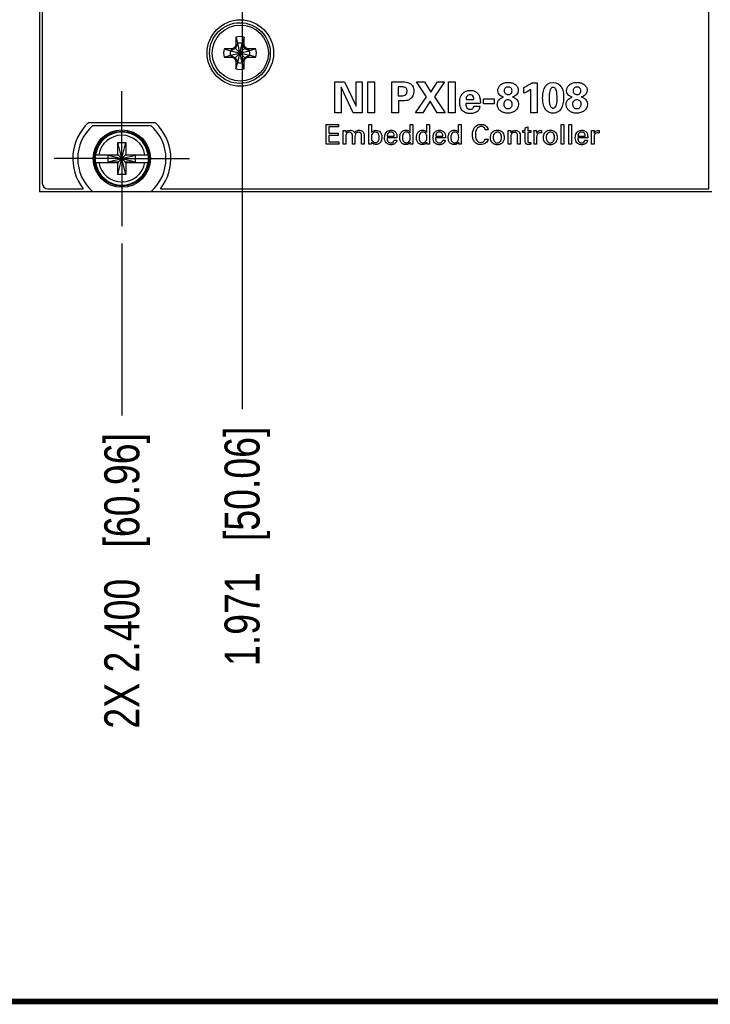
# Model space of a CAD drawing. Header units: inches. Extents: x 0.2 to 16.8, y 0.2 to 10.8.
# Tile 2 of 19: x 5.8 to 8.3, y 0.2 to 3.8. Entities that reach past the tile are written whole.
import ezdxf

# ---------------------------------------------------------------- set-up
doc = ezdxf.new("R2010")
doc.units = ezdxf.units.IN
doc.header["$LTSCALE"] = 0.935
doc.header["$MEASUREMENT"] = 0
doc.linetypes.add('CENTER', pattern=[0.6, 0.375, -0.075, 0.075, -0.075])
doc.layers.get('0').update_dxf_attribs({"linetype": 'CONTINUOUS'})
for name, color, linetype in [('DATUMCURVES', 7, 'CONTINUOUS'), ('DEFAULT_1', 7, 'CENTER'), ('DIMENSIONS', 7, 'CONTINUOUS'), ('THREAD', 7, 'CONTINUOUS')]:
    doc.layers.add(name, color=color, linetype=linetype)
doc.styles.get("Standard").update_dxf_attribs({"font": 'txt', "width": 0.8})
doc.dimstyles.new('DIMSTYLE_1', dxfattribs={"dimtxt": 0.125, "dimasz": 0.18, "dimexe": 0.18, "dimexo": 0.0625, "dimgap": 0.09, "dimtad": 0, "dimtih": 1, "dimtoh": 1, "dimdec": 3, "dimzin": 4, "dimdsep": 46, "dimtxsty": 'STANDARD', "dimblk": '_FILLED', "dimblk1": '_FILLED', "dimblk2": '_FILLED', "dimcen": 0.09, "dimadec": 0, "dimazin": 0, "dimtp": 0.01, "dimtm": 0.01, "dimtfac": 1, "dimtdec": 3, "dimtofl": 0, "dimtmove": 0, "dimatfit": 3, "dimldrblk": '_FILLED', "dimfxl": 1, "dimtolj": 1, "dimtzin": 4, "dimarcsym": 0})

# ---------------------------------------------------------------- blocks, each defined once
blk = doc.blocks.new('*D2')
at = {"layer": 'DIMENSIONS', "color": 2, "linetype": 'CONTINUOUS'}
blk.add_line((6.1817, 2.9648), (6.1817, 2.351), dxfattribs=at)
at = {"layer": 'DIMENSIONS', "color": 2, "linetype": 'CONTINUOUS', "insert": (6.1192, 2.2885), "char_height": 0.125, "width": 1.625, "attachment_point": 3, "rotation": 90, "line_spacing_factor": 0.9}
blk.add_mtext('2X 2.400{\\Ftxt.shx;\\W1.000000;\\H0.125000; }[60.96]', dxfattribs=at)
blk = doc.blocks.new('_FILLED')
at = {"color": 0, "linetype": 'BYBLOCK'}
blk.add_solid([(0, 0), (-1, 0.174), (-1, -0.174)], dxfattribs=at)
blk = doc.blocks.new('*D11')
at = {"layer": 'DIMENSIONS', "color": 2, "linetype": 'CONTINUOUS'}
blk.add_line((8.0239, 6.1723), (9.9426, 6.1723), dxfattribs=at)
at = {"layer": 'DIMENSIONS', "color": 2, "linetype": 'CONTINUOUS', "insert": (10.0051, 6.2348), "char_height": 0.125, "width": 1.325, "attachment_point": 1, "line_spacing_factor": 0.9}
blk.add_mtext('2.898{\\Ftxt.shx;\\W1.000000;\\H0.125000; }[73.61]', dxfattribs=at)
blk = doc.blocks.new('*D17')
at = {"layer": 'DIMENSIONS', "color": 2, "linetype": 'CONTINUOUS'}
blk.add_line((6.6108, 4.4775), (6.6108, 2.3739), dxfattribs=at)
at = {"layer": 'DIMENSIONS', "color": 2, "linetype": 'CONTINUOUS', "insert": (6.5483, 2.3114), "char_height": 0.125, "width": 1.325, "attachment_point": 3, "rotation": 90, "line_spacing_factor": 0.9}
blk.add_mtext('1.971{\\Ftxt.shx;\\W1.000000;\\H0.125000; }[50.06]', dxfattribs=at)
blk = doc.blocks.new('*D19')
at = {"layer": 'DIMENSIONS', "color": 2, "linetype": 'CONTINUOUS'}
blk.add_line((6.0422, 6.6447), (5.1942, 6.6447), dxfattribs=at)
at = {"layer": 'DIMENSIONS', "color": 2, "linetype": 'CONTINUOUS', "insert": (5.1317, 6.7072), "char_height": 0.125, "width": 1.325, "attachment_point": 3, "line_spacing_factor": 0.9}
blk.add_mtext('3.370{\\Ftxt.shx;\\W1.000000;\\H0.125000; }[85.61]', dxfattribs=at)

msp = doc.modelspace()

# ---------------------------------------------------------------- linework, layer by layer
at = {"color": 7, "linetype": 'CONTINUOUS'}
for p, q in [((5.8877, 8.2173), (5.8877, 3.1503)), ((5.8977, 8.1876), (5.8977, 3.1803)), ((8.2767, 3.1603), (8.2767, 4.0913)), ((6.5888, 3.7018), (6.5961, 3.6795)), ((6.5888, 3.7018), (6.5888, 3.6727)), ((6.618, 3.7018), (6.6107, 3.6795)), ((6.618, 3.6727), (6.618, 3.7018)), ((6.5468, 3.6598), (6.5691, 3.6525)), ((6.5759, 3.6598), (6.5468, 3.6598)), ((6.5868, 3.6619), (6.5706, 3.6525)), ((6.5759, 3.6598), (6.5706, 3.6525)), ((6.5841, 3.6645), (6.5759, 3.6598)), ((6.5888, 3.6727), (6.5841, 3.6645)), ((6.5841, 3.6645), (6.6227, 3.6259)), ((6.5841, 3.6259), (6.6227, 3.6645)), ((6.5961, 3.6781), (6.5868, 3.6619)), ((6.5888, 3.6727), (6.5961, 3.6781)), ((6.6107, 3.6109), (6.5961, 3.6795)), ((6.5961, 3.6795), (6.5961, 3.6781)), ((6.5961, 3.6109), (6.6107, 3.6795)), ((6.6107, 3.6124), (6.5961, 3.6781)), ((6.5961, 3.6124), (6.6107, 3.6781)), ((6.6107, 3.6781), (6.6107, 3.6795)), ((6.618, 3.6727), (6.6107, 3.6781)), ((6.6201, 3.6619), (6.6107, 3.6781)), ((6.6227, 3.6645), (6.618, 3.6727)), ((6.6363, 3.6525), (6.6201, 3.6619)), ((6.6309, 3.6598), (6.6227, 3.6645)), ((6.66, 3.6598), (6.6309, 3.6598)), ((6.6309, 3.6598), (6.6363, 3.6525)), ((6.66, 3.6598), (6.6377, 3.6525)), ((6.5468, 3.6306), (6.5691, 3.6379)), ((6.5468, 3.6306), (6.5759, 3.6306)), ((6.5691, 3.6525), (6.6377, 3.6379)), ((6.5706, 3.6525), (6.5691, 3.6525)), ((6.5691, 3.6379), (6.6377, 3.6525)), ((6.5691, 3.6379), (6.5706, 3.6379)), ((6.5706, 3.6525), (6.6363, 3.6379)), ((6.5706, 3.6379), (6.6363, 3.6525)), ((6.5706, 3.6379), (6.5868, 3.6286)), ((6.5759, 3.6306), (6.5706, 3.6379)), ((6.5759, 3.6306), (6.5841, 3.6259)), ((6.5841, 3.6259), (6.5888, 3.6177)), ((6.5868, 3.6286), (6.5961, 3.6124)), ((6.6107, 3.6124), (6.6201, 3.6286)), ((6.618, 3.6177), (6.6227, 3.6259)), ((6.6201, 3.6286), (6.6363, 3.6379)), ((6.6227, 3.6259), (6.6309, 3.6306)), ((6.6309, 3.6306), (6.6363, 3.6379)), ((6.6309, 3.6306), (6.66, 3.6306)), ((6.6377, 3.6525), (6.6363, 3.6525)), ((6.6363, 3.6379), (6.6377, 3.6379)), ((6.66, 3.6306), (6.6377, 3.6379)), ((6.5888, 3.6177), (6.5961, 3.6124)), ((6.5888, 3.6177), (6.5888, 3.5886)), ((6.5888, 3.5886), (6.5961, 3.6109)), ((6.5961, 3.6124), (6.5961, 3.6109)), ((6.618, 3.6177), (6.6107, 3.6124)), ((6.6107, 3.6109), (6.6107, 3.6124)), ((6.618, 3.5886), (6.6107, 3.6109)), ((6.618, 3.5886), (6.618, 3.6177)), ((6.0632, 3.3971), (6.3002, 3.3971)), ((6.0779, 3.3868), (6.2854, 3.3868)), ((6.1679, 3.3254), (6.1954, 3.3254)), ((6.1954, 3.2112), (6.1679, 3.3254)), ((6.1679, 3.2821), (6.1679, 3.3254)), ((6.1679, 3.2112), (6.1954, 3.3254)), ((6.1954, 3.3254), (6.1954, 3.2821)), ((6.087, 3.2821), (6.1699, 3.2821)), ((6.1331, 3.28), (6.2302, 3.2566)), ((6.1699, 3.28), (6.1331, 3.28)), ((6.1331, 3.2566), (6.2302, 3.28)), ((6.1331, 3.2566), (6.1331, 3.28)), ((6.1699, 3.2821), (6.1699, 3.28)), ((6.1699, 3.28), (6.1934, 3.2566)), ((6.1699, 3.2566), (6.1934, 3.28)), ((6.1934, 3.2821), (6.2763, 3.2821)), ((6.1934, 3.2821), (6.1934, 3.28)), ((6.2302, 3.28), (6.1934, 3.28)), ((6.2302, 3.2566), (6.2302, 3.28)), ((6.087, 3.2545), (6.1699, 3.2545)), ((6.1331, 3.2566), (6.1699, 3.2566)), ((6.1679, 3.2112), (6.1679, 3.2545)), ((6.1699, 3.2545), (6.1699, 3.2566)), ((6.1934, 3.2566), (6.2302, 3.2566)), ((6.1934, 3.2545), (6.1934, 3.2566)), ((6.1934, 3.2545), (6.2763, 3.2545)), ((6.1954, 3.2545), (6.1954, 3.2112)), ((6.1954, 3.2112), (6.1679, 3.2112)), ((5.8877, 3.1503), (6.0779, 3.1503)), ((5.9177, 3.1603), (6.044, 3.1603)), ((6.2854, 3.1498), (6.0779, 3.1498)), ((6.2854, 3.1503), (8.2877, 3.1503)), ((6.3194, 3.1603), (8.2767, 3.1603))]:
    msp.add_line(p, q, dxfattribs=at)
at = {"color": 7, "linetype": 'CONTINUOUS', "const_width": 0.02}
msp.add_lwpolyline([(0.25, 0.2586), (16.75, 0.2586)], dxfattribs=at)
at = {"color": 7, "linetype": 'CONTINUOUS'}
for centre, radius in [((6.6047, 3.6453), 0.1185), ((6.6034, 3.6452), 0.1083), ((6.1817, 3.2683), 0.1025), ((6.1817, 3.2683), 0.098)]:
    msp.add_circle(centre, radius, dxfattribs=at)
for centre, radius, start, end in [((6.6034, 3.6452), 0.0585, 75.5723, 104.4277), ((6.6034, 3.6452), 0.0585, 165.5723, 194.4277), ((6.6034, 3.6452), 0.0351, 78.0164, 101.9836), ((6.6034, 3.6452), 0.0585, 345.5723, 14.4277), ((6.6034, 3.6452), 0.0351, 168.0164, 191.9836), ((6.6034, 3.6452), 0.0351, 348.0164, 11.9836), ((6.6034, 3.6452), 0.0585, 255.5723, 284.4277), ((6.6034, 3.6452), 0.0351, 258.0164, 281.9836), ((6.1817, 3.2683), 0.175, 132.6208, 218.1078), ((6.1817, 3.2683), 0.1575, 131.203, 228.797), ((6.1817, 3.2683), 0.1575, 311.203, 48.797), ((6.1817, 3.2683), 0.175, 321.8922, 47.3792), ((6.1817, 3.2683), 0.0947, 8.3637, 171.6363), ((6.1817, 3.2683), 0.0832, 9.5336, 170.4664), ((6.1817, 3.2683), 0.0956, 171.7166, 188.2834), ((6.1817, 3.2683), 0.0956, 351.7166, 8.2834), ((6.1817, 3.2683), 0.0947, 188.3637, 351.6363), ((6.1817, 3.2683), 0.0832, 189.5336, 350.4664), ((5.9177, 3.1803), 0.02, 180, 270)]:
    msp.add_arc(centre, radius, start, end, dxfattribs=at)
at = {"layer": 'DATUMCURVES', "color": 40, "linetype": 'CONTINUOUS'}
for p, q in [((6.9423, 3.5426), (6.9765, 3.5426)), ((6.9423, 3.4321), (6.9423, 3.5426)), ((7.0074, 3.4321), (6.9646, 3.5238)), ((6.9646, 3.5238), (6.9646, 3.4321)), ((6.9765, 3.5426), (7.0179, 3.4556)), ((7.0179, 3.5426), (7.0399, 3.5426)), ((7.0179, 3.4556), (7.0179, 3.5426)), ((7.0399, 3.5426), (7.0399, 3.4321)), ((7.0593, 3.5429), (7.083, 3.5429)), ((7.0593, 3.4321), (7.0593, 3.5429)), ((7.083, 3.5429), (7.083, 3.4321)), ((7.1451, 3.5423), (7.1792, 3.5423)), ((7.1451, 3.4321), (7.1451, 3.5423)), ((7.1804, 3.5244), (7.1685, 3.5244)), ((7.1685, 3.5244), (7.1685, 3.4926)), ((7.2331, 3.5426), (7.2623, 3.5426)), ((7.2693, 3.4892), (7.2331, 3.5426)), ((7.2623, 3.5426), (7.2846, 3.505)), ((7.2846, 3.505), (7.3084, 3.5426)), ((7.3338, 3.5426), (7.2974, 3.4894)), ((7.3084, 3.5426), (7.3338, 3.5426)), ((7.348, 3.5429), (7.3717, 3.5429)), ((7.348, 3.4321), (7.348, 3.5429)), ((7.3717, 3.5429), (7.3717, 3.4321)), ((7.6167, 3.5015), (7.6167, 3.5227)), ((7.645, 3.5387), (7.6647, 3.5387)), ((7.6647, 3.5387), (7.6647, 3.4321)), ((7.1685, 3.4926), (7.1779, 3.4926)), ((7.2305, 3.4321), (7.2693, 3.4892)), ((7.2974, 3.4894), (7.336, 3.4321)), ((7.4731, 3.4811), (7.511, 3.4811)), ((7.4731, 3.4639), (7.4731, 3.4811)), ((7.511, 3.4811), (7.511, 3.4639)), ((7.6416, 3.4321), (7.6416, 3.5151)), ((7.1851, 3.475), (7.1691, 3.475)), ((7.1691, 3.475), (7.1691, 3.4321)), ((7.2823, 3.4736), (7.2559, 3.4321)), ((7.3069, 3.4321), (7.2823, 3.4736)), ((7.4613, 3.4649), (7.4095, 3.4649)), ((7.4102, 3.4791), (7.4382, 3.4791)), ((7.4387, 3.455), (7.4593, 3.455)), ((7.511, 3.4639), (7.4731, 3.4639)), ((6.9646, 3.4321), (6.9423, 3.4321)), ((7.0399, 3.4321), (7.0074, 3.4321)), ((7.083, 3.4321), (7.0593, 3.4321)), ((7.1691, 3.4321), (7.1451, 3.4321)), ((7.2559, 3.4321), (7.2305, 3.4321)), ((7.336, 3.4321), (7.3069, 3.4321)), ((7.3717, 3.4321), (7.348, 3.4321)), ((7.6647, 3.4321), (7.6416, 3.4321)), ((6.9112, 3.3896), (6.9553, 3.3896)), ((6.9112, 3.3193), (6.9112, 3.3896)), ((6.9553, 3.3813), (6.9209, 3.3813)), ((6.9209, 3.3813), (6.9209, 3.3594)), ((6.9553, 3.3896), (6.9553, 3.3813)), ((7.0636, 3.3896), (7.0727, 3.3896)), ((7.0636, 3.3281), (7.0636, 3.3896)), ((7.0727, 3.3896), (7.0727, 3.3611)), ((7.2109, 3.3895), (7.2201, 3.3895)), ((7.2109, 3.3616), (7.2109, 3.3895)), ((7.2201, 3.3895), (7.2201, 3.3271)), ((7.2704, 3.3895), (7.2795, 3.3895)), ((7.2704, 3.3616), (7.2704, 3.3895)), ((7.2795, 3.3895), (7.2795, 3.3271)), ((7.3839, 3.3895), (7.393, 3.3895)), ((7.3839, 3.3616), (7.3839, 3.3895)), ((7.393, 3.3895), (7.393, 3.3271)), ((7.6213, 3.3786), (7.6304, 3.3815)), ((7.6213, 3.3684), (7.6213, 3.3786)), ((7.6304, 3.3815), (7.6304, 3.3684)), ((7.75, 3.3895), (7.7592, 3.3895)), ((7.75, 3.3193), (7.75, 3.3895)), ((7.7592, 3.3895), (7.7592, 3.3193)), ((7.7771, 3.3895), (7.7862, 3.3895)), ((7.7771, 3.3193), (7.7771, 3.3895)), ((7.7862, 3.3895), (7.7862, 3.3193)), ((6.9209, 3.3594), (6.9536, 3.3594)), ((6.9536, 3.3512), (6.9209, 3.3512)), ((6.9209, 3.3512), (6.9209, 3.3279)), ((6.9536, 3.3594), (6.9536, 3.3512)), ((6.9715, 3.3682), (6.9807, 3.3682)), ((6.9717, 3.3617), (6.9715, 3.3682)), ((6.9717, 3.3193), (6.9717, 3.3617)), ((6.9807, 3.3682), (6.9807, 3.3611)), ((6.9809, 3.3471), (6.9809, 3.3193)), ((7.0045, 3.3193), (7.0045, 3.3516)), ((7.0137, 3.3467), (7.0137, 3.3193)), ((7.0372, 3.3193), (7.0372, 3.3507)), ((7.0465, 3.3521), (7.0465, 3.3193)), ((7.1637, 3.3421), (7.1286, 3.3421)), ((7.1289, 3.3485), (7.1543, 3.3485)), ((7.3366, 3.3421), (7.3015, 3.3421)), ((7.3019, 3.3485), (7.3273, 3.3485)), ((7.4892, 3.3706), (7.4788, 3.3706)), ((7.5609, 3.3682), (7.5701, 3.3682)), ((7.561, 3.3625), (7.5609, 3.3682)), ((7.561, 3.3193), (7.561, 3.3625)), ((7.5701, 3.3682), (7.5702, 3.3603)), ((7.5702, 3.3475), (7.5702, 3.3193)), ((7.5942, 3.3193), (7.5942, 3.3504)), ((7.6036, 3.3525), (7.6036, 3.3193)), ((7.6127, 3.3684), (7.6213, 3.3684)), ((7.6127, 3.3617), (7.6127, 3.3684)), ((7.6213, 3.3617), (7.6127, 3.3617)), ((7.6213, 3.3291), (7.6213, 3.3617)), ((7.6304, 3.3684), (7.6413, 3.3684)), ((7.6413, 3.3617), (7.6304, 3.3617)), ((7.6304, 3.3617), (7.6304, 3.3324)), ((7.6413, 3.3684), (7.6413, 3.3617)), ((7.6526, 3.3682), (7.6618, 3.3682)), ((7.6531, 3.3193), (7.6531, 3.3583)), ((7.6618, 3.3682), (7.662, 3.3587)), ((7.6623, 3.3453), (7.6623, 3.3193)), ((7.68, 3.3686), (7.68, 3.3596)), ((7.8446, 3.3421), (7.8094, 3.3421)), ((7.8098, 3.3485), (7.8352, 3.3485)), ((7.858, 3.3682), (7.8672, 3.3682)), ((7.8585, 3.3193), (7.8585, 3.3583)), ((7.8672, 3.3682), (7.8674, 3.3587)), ((7.8677, 3.3453), (7.8677, 3.3193)), ((7.8854, 3.3686), (7.8854, 3.3596)), ((6.956, 3.3193), (6.9112, 3.3193)), ((6.9209, 3.3279), (6.956, 3.3279)), ((6.956, 3.3279), (6.956, 3.3193)), ((6.9809, 3.3193), (6.9717, 3.3193)), ((7.0137, 3.3193), (7.0045, 3.3193)), ((7.0465, 3.3193), (7.0372, 3.3193)), ((7.0634, 3.3193), (7.0636, 3.3281)), ((7.0722, 3.3193), (7.0634, 3.3193)), ((7.0724, 3.3267), (7.0722, 3.3193)), ((7.154, 3.3346), (7.1632, 3.3346)), ((7.2113, 3.3193), (7.2111, 3.3271)), ((7.2205, 3.3193), (7.2113, 3.3193)), ((7.2201, 3.3271), (7.2205, 3.3193)), ((7.2707, 3.3193), (7.2706, 3.3271)), ((7.2799, 3.3193), (7.2707, 3.3193)), ((7.2795, 3.3271), (7.2799, 3.3193)), ((7.327, 3.3346), (7.3361, 3.3346)), ((7.3842, 3.3193), (7.3841, 3.3271)), ((7.3934, 3.3193), (7.3842, 3.3193)), ((7.393, 3.3271), (7.3934, 3.3193)), ((7.4783, 3.3378), (7.489, 3.3378)), ((7.5702, 3.3193), (7.561, 3.3193)), ((7.6036, 3.3193), (7.5942, 3.3193)), ((7.6413, 3.3263), (7.6413, 3.3193)), ((7.6623, 3.3193), (7.6531, 3.3193)), ((7.7592, 3.3193), (7.75, 3.3193)), ((7.7862, 3.3193), (7.7771, 3.3193)), ((7.8349, 3.3346), (7.8441, 3.3346)), ((7.8677, 3.3193), (7.8585, 3.3193))]:
    msp.add_line(p, q, dxfattribs=at)
msp.add_arc((7.5584, 3.6585), 0.1478, 293.2473, 305.8737, dxfattribs=at)
for points, knots in [([(7.1779, 3.4926), (7.1802, 3.4926), (7.1848, 3.4927), (7.192, 3.4941), (7.1973, 3.4986), (7.1995, 3.5042), (7.2, 3.5092), (7.1995, 3.5141), (7.1976, 3.5191), (7.1929, 3.523), (7.1865, 3.5243), (7.1823, 3.5244), (7.1804, 3.5244)], [0, 0, 0, 0, 0.110869, 0.234174, 0.360911, 0.436162, 0.529357, 0.612395, 0.679453, 0.792361, 0.901955, 1, 1, 1, 1]), ([(7.1792, 3.5423), (7.1864, 3.5423), (7.1971, 3.5421), (7.2103, 3.5372), (7.217, 3.5314), (7.2211, 3.5251), (7.2237, 3.5181), (7.2246, 3.5098), (7.2236, 3.5005), (7.2201, 3.4898), (7.2115, 3.4792), (7.1976, 3.4752), (7.189, 3.475), (7.1851, 3.475)], [0, 0, 0, 0, 0.176852, 0.255884, 0.33739, 0.389637, 0.436807, 0.516887, 0.592066, 0.662073, 0.790288, 0.905096, 1, 1, 1, 1]), ([(7.5236, 3.5108), (7.5236, 3.514), (7.525, 3.521), (7.5315, 3.531), (7.541, 3.5372), (7.5512, 3.5401), (7.5599, 3.5408), (7.5683, 3.5402), (7.5776, 3.538), (7.5873, 3.5329), (7.5948, 3.5237), (7.5967, 3.5157), (7.5967, 3.5117)], [0, 0, 0, 0, 0.137129, 0.274258, 0.411387, 0.479952, 0.548517, 0.604952, 0.661387, 0.774258, 0.887129, 1, 1, 1, 1]), ([(7.5745, 3.5105), (7.5745, 3.5126), (7.5737, 3.5165), (7.5693, 3.522), (7.5599, 3.525), (7.5513, 3.5218), (7.5472, 3.5162), (7.5464, 3.5124), (7.5464, 3.5105)], [0, 0, 0, 0, 0.121229, 0.242458, 0.484917, 0.742458, 0.871229, 1, 1, 1, 1]), ([(7.7487, 3.5262), (7.7515, 3.5222), (7.7551, 3.5152), (7.7579, 3.5016), (7.7587, 3.4871), (7.7577, 3.4681), (7.7526, 3.449), (7.7432, 3.4369), (7.7319, 3.4314), (7.7212, 3.4299), (7.7109, 3.4312), (7.701, 3.4356), (7.6956, 3.4412), (7.6929, 3.4456)], [0, 0, 0, 0, 0.182617, 0.273925, 0.365234, 0.478201, 0.591169, 0.704137, 0.760621, 0.817104, 0.865235, 0.913365, 1, 1, 1, 1]), ([(7.7327, 3.5102), (7.7324, 3.5116), (7.7311, 3.5163), (7.7268, 3.5214), (7.7215, 3.523), (7.7165, 3.5218), (7.7126, 3.5184), (7.7111, 3.515), (7.7106, 3.5134)], [0, 0, 0, 0, 0.280512, 0.420767, 0.561023, 0.670767, 0.780512, 1, 1, 1, 1]), ([(7.7694, 3.5108), (7.7694, 3.514), (7.7707, 3.521), (7.7772, 3.531), (7.7868, 3.5372), (7.7969, 3.5401), (7.8056, 3.5408), (7.8141, 3.5402), (7.8233, 3.538), (7.833, 3.5329), (7.8406, 3.5237), (7.8425, 3.5157), (7.8424, 3.5117)], [0, 0, 0, 0, 0.1371, 0.2742, 0.4113, 0.47985, 0.5484, 0.60485, 0.6613, 0.7742, 0.8871, 1, 1, 1, 1]), ([(7.8203, 3.5105), (7.8203, 3.5126), (7.8194, 3.5165), (7.815, 3.522), (7.8057, 3.525), (7.797, 3.5218), (7.793, 3.5162), (7.7922, 3.5124), (7.7922, 3.5105)], [0, 0, 0, 0, 0.121108, 0.242217, 0.484434, 0.742217, 0.871108, 1, 1, 1, 1]), ([(7.4249, 3.4292), (7.4205, 3.4292), (7.4107, 3.4302), (7.3968, 3.4374), (7.3889, 3.4524), (7.3871, 3.4698), (7.3893, 3.4894), (7.4003, 3.5046), (7.4139, 3.5107), (7.4215, 3.5118), (7.4255, 3.5119)], [0, 0, 0, 0, 0.104452, 0.233803, 0.354679, 0.490776, 0.648575, 0.817967, 0.905391, 1, 1, 1, 1]), ([(7.4382, 3.4791), (7.4382, 3.4805), (7.438, 3.4839), (7.4367, 3.4894), (7.4334, 3.494), (7.4289, 3.4961), (7.424, 3.4967), (7.4183, 3.4956), (7.4119, 3.4898), (7.4105, 3.4833), (7.4102, 3.4791)], [0, 0, 0, 0, 0.084302, 0.204531, 0.335246, 0.409013, 0.497422, 0.629412, 0.747035, 1, 1, 1, 1]), ([(7.4255, 3.5119), (7.4314, 3.5119), (7.4407, 3.5099), (7.4511, 3.5023), (7.4567, 3.4941), (7.4598, 3.4855), (7.4615, 3.476), (7.4615, 3.4691), (7.4613, 3.4649)], [0, 0, 0, 0, 0.261175, 0.405577, 0.568883, 0.695425, 0.812366, 1, 1, 1, 1]), ([(7.5453, 3.4323), (7.5448, 3.4325), (7.5397, 3.4342), (7.5315, 3.439), (7.5238, 3.4489), (7.5215, 3.4593), (7.5224, 3.4674), (7.5245, 3.4739), (7.5299, 3.481), (7.5375, 3.4859), (7.5418, 3.4873), (7.5438, 3.488)], [0, 0, 0, 0, 0.015372, 0.15372, 0.292067, 0.430415, 0.497058, 0.5637, 0.696986, 0.848493, 1, 1, 1, 1]), ([(7.5757, 3.4883), (7.5779, 3.4877), (7.5822, 3.4865), (7.5884, 3.4826), (7.5936, 3.477), (7.5972, 3.4693), (7.5989, 3.4539), (7.5909, 3.44), (7.5741, 3.4319), (7.5589, 3.4297), (7.5494, 3.4311), (7.5453, 3.4323)], [0, 0, 0, 0, 0.107004, 0.160506, 0.214008, 0.28379, 0.353572, 0.616319, 0.747692, 0.879065, 1, 1, 1, 1]), ([(7.5464, 3.5105), (7.5464, 3.5087), (7.5471, 3.505), (7.5499, 3.5006), (7.5542, 3.4975), (7.56, 3.4964), (7.5659, 3.4974), (7.5705, 3.5001), (7.5737, 3.5044), (7.5745, 3.5085), (7.5745, 3.5105)], [0, 0, 0, 0, 0.129713, 0.259426, 0.389139, 0.518852, 0.639139, 0.759426, 0.879713, 1, 1, 1, 1]), ([(7.5967, 3.5117), (7.5967, 3.5086), (7.5954, 3.5025), (7.589, 3.4931), (7.5812, 3.4892), (7.5757, 3.4883)], [0, 0, 0, 0, 0.25, 0.5, 1, 1, 1, 1]), ([(7.6416, 3.5151), (7.6403, 3.514), (7.6325, 3.5087), (7.6239, 3.5044), (7.6167, 3.5015)], [0, 0, 0, 0, 0.177153, 1, 1, 1, 1]), ([(7.6929, 3.4456), (7.6926, 3.4461), (7.6893, 3.4516), (7.685, 3.4641), (7.6838, 3.478), (7.6838, 3.4851)], [0, 0, 0, 0, 0.047619, 0.52381, 1, 1, 1, 1]), ([(7.707, 3.4836), (7.707, 3.4745), (7.708, 3.4613), (7.713, 3.4519), (7.7172, 3.449), (7.7213, 3.4481), (7.7255, 3.4491), (7.7298, 3.4526), (7.7347, 3.4633), (7.7355, 3.4766), (7.7355, 3.4839)], [0, 0, 0, 0, 0.24198, 0.36297, 0.423465, 0.48396, 0.548465, 0.61297, 0.74198, 1, 1, 1, 1]), ([(7.791, 3.4323), (7.7905, 3.4325), (7.7854, 3.4342), (7.7773, 3.439), (7.7696, 3.4489), (7.7673, 3.4593), (7.7681, 3.4674), (7.7703, 3.4739), (7.7757, 3.481), (7.7832, 3.4859), (7.7876, 3.4873), (7.7896, 3.488)], [0, 0, 0, 0, 0.015371, 0.153706, 0.292041, 0.430377, 0.497013, 0.56365, 0.696923, 0.848462, 1, 1, 1, 1]), ([(7.8215, 3.4883), (7.8236, 3.4877), (7.828, 3.4865), (7.8341, 3.4826), (7.8393, 3.477), (7.8429, 3.4693), (7.8446, 3.4539), (7.8367, 3.44), (7.8198, 3.4319), (7.8047, 3.4297), (7.7951, 3.4311), (7.791, 3.4323)], [0, 0, 0, 0, 0.106795, 0.160193, 0.21359, 0.283396, 0.353202, 0.616038, 0.747456, 0.878874, 1, 1, 1, 1]), ([(7.7922, 3.5105), (7.7922, 3.5087), (7.7928, 3.505), (7.7956, 3.5006), (7.8, 3.4975), (7.8057, 3.4964), (7.8116, 3.4974), (7.8163, 3.5001), (7.8195, 3.5044), (7.8203, 3.5085), (7.8203, 3.5105)], [0, 0, 0, 0, 0.129824, 0.259648, 0.389473, 0.519297, 0.639473, 0.759648, 0.879824, 1, 1, 1, 1]), ([(7.8424, 3.5117), (7.8424, 3.5086), (7.8412, 3.5025), (7.8348, 3.4931), (7.8269, 3.4892), (7.8215, 3.4883)], [0, 0, 0, 0, 0.25, 0.5, 1, 1, 1, 1]), ([(7.4095, 3.4649), (7.4095, 3.4608), (7.4099, 3.4539), (7.4161, 3.4456), (7.4248, 3.4437), (7.4345, 3.4456), (7.4378, 3.4517), (7.4387, 3.455)], [0, 0, 0, 0, 0.258772, 0.416452, 0.614088, 0.788077, 1, 1, 1, 1]), ([(7.4593, 3.455), (7.4591, 3.4525), (7.458, 3.4463), (7.4522, 3.4369), (7.44, 3.4302), (7.4302, 3.4292), (7.4249, 3.4292)], [0, 0, 0, 0, 0.156428, 0.390704, 0.668525, 1, 1, 1, 1]), ([(7.5753, 3.463), (7.5753, 3.4653), (7.5744, 3.4697), (7.5698, 3.4762), (7.5595, 3.4799), (7.5498, 3.4758), (7.5455, 3.4692), (7.5447, 3.4645), (7.5447, 3.4621), (7.5447, 3.4619)], [0, 0, 0, 0, 0.117454, 0.234908, 0.469816, 0.727168, 0.855843, 0.984519, 1, 1, 1, 1]), ([(7.5447, 3.4619), (7.5448, 3.4596), (7.5459, 3.455), (7.5494, 3.4503), (7.5546, 3.4474), (7.5614, 3.4462), (7.569, 3.4483), (7.5735, 3.4542), (7.575, 3.4587), (7.5753, 3.4616), (7.5753, 3.463)], [0, 0, 0, 0, 0.121678, 0.256875, 0.392072, 0.52727, 0.763635, 0.881817, 0.940909, 1, 1, 1, 1]), ([(7.821, 3.463), (7.821, 3.4654), (7.8202, 3.4697), (7.8156, 3.4762), (7.8052, 3.4799), (7.7955, 3.4758), (7.7913, 3.4692), (7.7905, 3.4645), (7.7905, 3.4621), (7.7905, 3.4619)], [0, 0, 0, 0, 0.117552, 0.235103, 0.470207, 0.727368, 0.855949, 0.98453, 1, 1, 1, 1]), ([(7.7905, 3.4619), (7.7906, 3.4596), (7.7916, 3.455), (7.7952, 3.4503), (7.8004, 3.4474), (7.8072, 3.4462), (7.8148, 3.4483), (7.8193, 3.4542), (7.8208, 3.4587), (7.821, 3.4616), (7.821, 3.463)], [0, 0, 0, 0, 0.121667, 0.256852, 0.392037, 0.527223, 0.763611, 0.881806, 0.940903, 1, 1, 1, 1]), ([(7.4337, 3.3611), (7.4339, 3.3626), (7.4349, 3.3684), (7.4384, 3.3782), (7.4487, 3.3886), (7.4641, 3.3915), (7.4817, 3.3886), (7.4887, 3.3768), (7.4892, 3.3706)], [0, 0, 0, 0, 0.057624, 0.215914, 0.377697, 0.571807, 0.772657, 1, 1, 1, 1]), ([(7.4788, 3.3706), (7.4786, 3.3716), (7.4781, 3.3741), (7.4762, 3.3782), (7.4724, 3.3812), (7.4679, 3.3825), (7.4632, 3.3829), (7.4581, 3.3823), (7.4518, 3.3795), (7.4466, 3.3728), (7.4441, 3.3634), (7.4434, 3.3536), (7.4439, 3.3472), (7.4445, 3.3439)], [0, 0, 0, 0, 0.042146, 0.106143, 0.187315, 0.239187, 0.303125, 0.384384, 0.454983, 0.587893, 0.726657, 0.860193, 1, 1, 1, 1]), ([(6.9807, 3.3611), (6.9818, 3.3628), (6.9856, 3.3677), (6.9921, 3.3694), (6.9962, 3.3694)], [0, 0, 0, 0, 0.32546, 1, 1, 1, 1]), ([(7.0045, 3.3516), (7.0045, 3.3543), (7.0032, 3.3587), (6.9983, 3.3619), (6.994, 3.3626), (6.9898, 3.362), (6.986, 3.3602), (6.984, 3.3583), (6.9831, 3.357)], [0, 0, 0, 0, 0.275673, 0.413685, 0.577217, 0.720682, 0.839506, 1, 1, 1, 1]), ([(6.9962, 3.3694), (6.9985, 3.3694), (7.005, 3.369), (7.0104, 3.364), (7.0121, 3.3603)], [0, 0, 0, 0, 0.357998, 1, 1, 1, 1]), ([(7.0121, 3.3603), (7.0134, 3.3624), (7.0176, 3.3677), (7.0285, 3.3704), (7.0425, 3.3676), (7.0465, 3.3572), (7.0465, 3.3521)], [0, 0, 0, 0, 0.156717, 0.415647, 0.6734, 1, 1, 1, 1]), ([(7.0372, 3.3507), (7.0372, 3.3532), (7.0368, 3.3577), (7.0318, 3.3617), (7.0269, 3.3626), (7.0225, 3.362), (7.0188, 3.3604), (7.0168, 3.3585), (7.0158, 3.3572)], [0, 0, 0, 0, 0.251026, 0.403446, 0.601616, 0.733886, 0.843159, 1, 1, 1, 1]), ([(7.0865, 3.3632), (7.086, 3.3632), (7.0853, 3.3632), (7.0836, 3.363), (7.0812, 3.3624), (7.0771, 3.3601), (7.0739, 3.3547), (7.0728, 3.349), (7.0725, 3.3453), (7.0725, 3.3437), (7.0725, 3.3422), (7.0728, 3.3387), (7.0738, 3.3332), (7.077, 3.3282), (7.0814, 3.3258), (7.0846, 3.3253), (7.0862, 3.3253)], [0, 0, 0, 0, 0.015389, 0.030777, 0.061554, 0.123109, 0.246218, 0.369327, 0.430881, 0.492436, 0.555881, 0.619327, 0.746218, 0.873109, 0.936554, 1, 1, 1, 1]), ([(7.0727, 3.3611), (7.0757, 3.3663), (7.0883, 3.372), (7.1005, 3.3674), (7.1042, 3.3632)], [0, 0, 0, 0, 0.519307, 1, 1, 1, 1]), ([(7.0862, 3.3253), (7.0875, 3.3253), (7.0902, 3.3256), (7.0942, 3.3275), (7.0978, 3.3315), (7.0996, 3.3368), (7.1002, 3.3412), (7.1003, 3.3443), (7.1001, 3.349), (7.0986, 3.3557), (7.0953, 3.3605), (7.0914, 3.3625), (7.0889, 3.3631), (7.0871, 3.3632), (7.0865, 3.3632)], [0, 0, 0, 0, 0.077611, 0.155223, 0.310446, 0.465668, 0.54328, 0.620891, 0.715668, 0.810446, 0.905223, 0.952611, 0.976306, 1, 1, 1, 1]), ([(7.1042, 3.3632), (7.1057, 3.3614), (7.108, 3.3577), (7.1096, 3.3513), (7.11, 3.3451), (7.1097, 3.3389), (7.1085, 3.3328), (7.1052, 3.326), (7.0981, 3.32), (7.0914, 3.3187), (7.0881, 3.3187)], [0, 0, 0, 0, 0.125916, 0.218186, 0.339217, 0.448359, 0.535188, 0.661479, 0.830088, 1, 1, 1, 1]), ([(7.1632, 3.3346), (7.163, 3.3331), (7.1626, 3.3305), (7.1611, 3.327), (7.1584, 3.3234), (7.1542, 3.3202), (7.1482, 3.3182), (7.1425, 3.3177), (7.137, 3.3181), (7.1308, 3.3197), (7.1215, 3.3262), (7.1195, 3.3365), (7.1195, 3.3429)], [0, 0, 0, 0, 0.069014, 0.113491, 0.165699, 0.267966, 0.343295, 0.439352, 0.51908, 0.59012, 0.717636, 1, 1, 1, 1]), ([(7.1286, 3.3421), (7.1285, 3.3378), (7.1295, 3.3284), (7.1386, 3.3245), (7.1426, 3.3245)], [0, 0, 0, 0, 0.521068, 1, 1, 1, 1]), ([(7.1423, 3.3629), (7.1392, 3.3629), (7.1315, 3.3605), (7.129, 3.3526), (7.1289, 3.3485)], [0, 0, 0, 0, 0.435883, 1, 1, 1, 1]), ([(7.1291, 3.3658), (7.1313, 3.3674), (7.135, 3.3688), (7.1396, 3.3694), (7.1429, 3.3695), (7.1462, 3.3693), (7.1505, 3.3685), (7.1565, 3.3661), (7.162, 3.3592), (7.1637, 3.3503), (7.1637, 3.3447), (7.1637, 3.3421)], [0, 0, 0, 0, 0.147928, 0.210821, 0.25944, 0.331047, 0.394493, 0.503089, 0.685615, 0.858074, 1, 1, 1, 1]), ([(7.1543, 3.3485), (7.1544, 3.3516), (7.1539, 3.3591), (7.1462, 3.3629), (7.1423, 3.3629)], [0, 0, 0, 0, 0.439138, 1, 1, 1, 1]), ([(7.2111, 3.3271), (7.2107, 3.3263), (7.2095, 3.3243), (7.2061, 3.3212), (7.2017, 3.3193), (7.1975, 3.3185), (7.1936, 3.3182), (7.188, 3.319), (7.1809, 3.3225), (7.1761, 3.3291), (7.174, 3.3363), (7.1735, 3.3429), (7.174, 3.3494), (7.1753, 3.3549), (7.1767, 3.3582), (7.1775, 3.3596)], [0, 0, 0, 0, 0.039364, 0.093277, 0.187658, 0.230326, 0.267663, 0.351113, 0.457336, 0.586558, 0.668062, 0.767192, 0.856174, 0.934063, 1, 1, 1, 1]), ([(7.1775, 3.3596), (7.1783, 3.361), (7.181, 3.3646), (7.1872, 3.3688), (7.1952, 3.3702), (7.202, 3.3693), (7.2075, 3.3665), (7.2099, 3.3634), (7.2109, 3.3616)], [0, 0, 0, 0, 0.120627, 0.334429, 0.545805, 0.714034, 0.840286, 1, 1, 1, 1]), ([(7.2075, 3.3581), (7.2066, 3.3593), (7.2045, 3.3612), (7.2005, 3.3627), (7.1947, 3.3634), (7.1883, 3.361), (7.1835, 3.3525), (7.1834, 3.3451), (7.1834, 3.3435)], [0, 0, 0, 0, 0.138687, 0.208031, 0.277375, 0.458031, 0.638687, 1, 1, 1, 1]), ([(7.1834, 3.3435), (7.1834, 3.3413), (7.1837, 3.3368), (7.1856, 3.3306), (7.1889, 3.3268), (7.1929, 3.3251), (7.1972, 3.3246), (7.2018, 3.3253), (7.2065, 3.3278), (7.2099, 3.3331), (7.2112, 3.3401), (7.2112, 3.3435), (7.2112, 3.3444)], [0, 0, 0, 0, 0.109333, 0.218667, 0.328, 0.382667, 0.437334, 0.507667, 0.578, 0.718667, 0.859333, 1, 1, 1, 1]), ([(7.2706, 3.3271), (7.2701, 3.3263), (7.2689, 3.3243), (7.2655, 3.3212), (7.2611, 3.3193), (7.257, 3.3185), (7.253, 3.3182), (7.2475, 3.319), (7.2403, 3.3225), (7.2355, 3.3291), (7.2334, 3.3363), (7.2329, 3.3429), (7.2334, 3.3494), (7.2347, 3.3549), (7.2361, 3.3582), (7.237, 3.3596)], [0, 0, 0, 0, 0.039405, 0.093311, 0.187684, 0.230328, 0.267611, 0.351111, 0.457353, 0.586573, 0.668073, 0.767197, 0.856174, 0.934061, 1, 1, 1, 1]), ([(7.237, 3.3596), (7.2378, 3.361), (7.2404, 3.3646), (7.2466, 3.3688), (7.2546, 3.3702), (7.2614, 3.3693), (7.2669, 3.3665), (7.2693, 3.3634), (7.2704, 3.3616)], [0, 0, 0, 0, 0.120645, 0.334474, 0.545808, 0.714032, 0.840289, 1, 1, 1, 1]), ([(7.267, 3.3581), (7.266, 3.3593), (7.2639, 3.3612), (7.26, 3.3627), (7.2542, 3.3634), (7.2478, 3.361), (7.2429, 3.3525), (7.2428, 3.3451), (7.2428, 3.3435)], [0, 0, 0, 0, 0.138739, 0.208109, 0.277479, 0.458109, 0.638739, 1, 1, 1, 1]), ([(7.2428, 3.3435), (7.2428, 3.3413), (7.2431, 3.3368), (7.245, 3.3306), (7.2483, 3.3268), (7.2523, 3.3251), (7.2566, 3.3246), (7.2613, 3.3253), (7.2659, 3.3278), (7.2693, 3.3331), (7.2706, 3.3401), (7.2707, 3.3435), (7.2707, 3.3444)], [0, 0, 0, 0, 0.109295, 0.218591, 0.327886, 0.382533, 0.437181, 0.507533, 0.577886, 0.718591, 0.859295, 1, 1, 1, 1]), ([(7.3361, 3.3346), (7.3359, 3.3331), (7.3355, 3.3305), (7.334, 3.327), (7.3313, 3.3234), (7.3271, 3.3202), (7.3212, 3.3182), (7.3155, 3.3177), (7.3099, 3.3181), (7.3038, 3.3197), (7.2944, 3.3262), (7.2924, 3.3365), (7.2924, 3.3429)], [0, 0, 0, 0, 0.069029, 0.11351, 0.165717, 0.267982, 0.34331, 0.439364, 0.519091, 0.590129, 0.717643, 1, 1, 1, 1]), ([(7.3015, 3.3421), (7.3014, 3.3378), (7.3024, 3.3284), (7.3115, 3.3245), (7.3155, 3.3245)], [0, 0, 0, 0, 0.521068, 1, 1, 1, 1]), ([(7.3152, 3.3629), (7.3121, 3.3629), (7.3044, 3.3605), (7.3019, 3.3526), (7.3019, 3.3485)], [0, 0, 0, 0, 0.435883, 1, 1, 1, 1]), ([(7.3021, 3.3658), (7.3042, 3.3674), (7.3079, 3.3688), (7.3125, 3.3694), (7.3158, 3.3695), (7.3191, 3.3693), (7.3234, 3.3685), (7.3294, 3.3661), (7.3349, 3.3592), (7.3367, 3.3503), (7.3367, 3.3447), (7.3366, 3.3421)], [0, 0, 0, 0, 0.147928, 0.210821, 0.25944, 0.331047, 0.394493, 0.503089, 0.685615, 0.858074, 1, 1, 1, 1]), ([(7.3273, 3.3485), (7.3273, 3.3516), (7.3268, 3.3591), (7.3191, 3.3629), (7.3152, 3.3629)], [0, 0, 0, 0, 0.439076, 1, 1, 1, 1]), ([(7.3841, 3.3271), (7.3836, 3.3263), (7.3824, 3.3243), (7.379, 3.3211), (7.3746, 3.3193), (7.3705, 3.3185), (7.3665, 3.3182), (7.361, 3.319), (7.3538, 3.3225), (7.349, 3.3291), (7.3469, 3.3363), (7.3464, 3.3429), (7.3469, 3.3494), (7.3482, 3.3549), (7.3496, 3.3582), (7.3505, 3.3596)], [0, 0, 0, 0, 0.039445, 0.093313, 0.187647, 0.230281, 0.267601, 0.351103, 0.457347, 0.58657, 0.668072, 0.767198, 0.856177, 0.934063, 1, 1, 1, 1]), ([(7.3505, 3.3596), (7.3513, 3.361), (7.3539, 3.3646), (7.3601, 3.3688), (7.3681, 3.3702), (7.3749, 3.3693), (7.3804, 3.3665), (7.3828, 3.3634), (7.3839, 3.3616)], [0, 0, 0, 0, 0.12065, 0.334526, 0.546032, 0.71416, 0.840333, 1, 1, 1, 1]), ([(7.3804, 3.3581), (7.3795, 3.3593), (7.3774, 3.3612), (7.3735, 3.3627), (7.3677, 3.3634), (7.3613, 3.361), (7.3564, 3.3525), (7.3563, 3.3451), (7.3563, 3.3435)], [0, 0, 0, 0, 0.139061, 0.208592, 0.278122, 0.458592, 0.639061, 1, 1, 1, 1]), ([(7.3563, 3.3435), (7.3563, 3.3413), (7.3566, 3.3368), (7.3585, 3.3306), (7.3618, 3.3268), (7.3658, 3.3251), (7.3701, 3.3246), (7.3747, 3.3253), (7.3794, 3.3278), (7.3828, 3.3331), (7.3841, 3.3401), (7.3841, 3.3435), (7.3841, 3.3444)], [0, 0, 0, 0, 0.109227, 0.218455, 0.327682, 0.382296, 0.43691, 0.507296, 0.577682, 0.718455, 0.859227, 1, 1, 1, 1]), ([(7.489, 3.3378), (7.4884, 3.332), (7.4829, 3.3233), (7.4717, 3.319), (7.4606, 3.3177), (7.4478, 3.3201), (7.438, 3.3303), (7.434, 3.342), (7.4331, 3.3519), (7.4334, 3.3581), (7.4337, 3.3606), (7.4337, 3.3611)], [0, 0, 0, 0, 0.185338, 0.278711, 0.374439, 0.537719, 0.671859, 0.802081, 0.921834, 0.983497, 1, 1, 1, 1]), ([(7.4445, 3.3439), (7.4451, 3.3408), (7.4468, 3.3349), (7.4535, 3.3275), (7.4622, 3.3258), (7.4698, 3.3267), (7.4749, 3.3298), (7.4775, 3.334), (7.4781, 3.3367), (7.4783, 3.3378)], [0, 0, 0, 0, 0.191231, 0.3709, 0.578783, 0.706129, 0.831897, 0.930292, 1, 1, 1, 1]), ([(7.5206, 3.3177), (7.519, 3.3178), (7.5156, 3.3181), (7.5095, 3.32), (7.5032, 3.3246), (7.4987, 3.3328), (7.4973, 3.3425), (7.4984, 3.3525), (7.5023, 3.3612), (7.5099, 3.3676), (7.5175, 3.3695), (7.5225, 3.3694)], [0, 0, 0, 0, 0.054991, 0.123729, 0.261206, 0.398683, 0.53616, 0.65212, 0.76808, 0.88404, 1, 1, 1, 1]), ([(7.5225, 3.3627), (7.5196, 3.3627), (7.5139, 3.3613), (7.5084, 3.3539), (7.5069, 3.3453), (7.5078, 3.3363), (7.5112, 3.328), (7.5168, 3.3245), (7.522, 3.3245)], [0, 0, 0, 0, 0.301872, 0.452808, 0.603745, 0.702808, 0.801872, 1, 1, 1, 1]), ([(7.5225, 3.3694), (7.5247, 3.3694), (7.5295, 3.369), (7.5364, 3.3664), (7.5425, 3.3608), (7.5459, 3.3521), (7.5468, 3.3425), (7.5454, 3.3335), (7.5409, 3.325), (7.5344, 3.3201), (7.5278, 3.3181), (7.5234, 3.3177), (7.521, 3.3177), (7.5206, 3.3177)], [0, 0, 0, 0, 0.051363, 0.102727, 0.205454, 0.308181, 0.410907, 0.554689, 0.69847, 0.842251, 0.914142, 0.986033, 1, 1, 1, 1]), ([(7.522, 3.3245), (7.5254, 3.3245), (7.5309, 3.3263), (7.5352, 3.3334), (7.5365, 3.3389), (7.5369, 3.3453), (7.536, 3.3526), (7.5321, 3.3603), (7.5268, 3.3627), (7.5225, 3.3627)], [0, 0, 0, 0, 0.273621, 0.410432, 0.478837, 0.547242, 0.660432, 0.773621, 1, 1, 1, 1]), ([(7.5702, 3.3603), (7.5706, 3.3611), (7.5736, 3.3664), (7.5806, 3.3692), (7.5859, 3.3692)], [0, 0, 0, 0, 0.142188, 1, 1, 1, 1]), ([(7.5942, 3.3504), (7.5942, 3.3533), (7.5932, 3.3584), (7.5876, 3.3615), (7.5814, 3.3626), (7.5723, 3.3591), (7.5702, 3.3513), (7.5702, 3.3475)], [0, 0, 0, 0, 0.222737, 0.343035, 0.46218, 0.704354, 1, 1, 1, 1]), ([(7.5859, 3.3692), (7.5895, 3.3692), (7.5988, 3.3675), (7.6036, 3.3578), (7.6036, 3.3525)], [0, 0, 0, 0, 0.408655, 1, 1, 1, 1]), ([(7.662, 3.3587), (7.6633, 3.3636), (7.6708, 3.369), (7.6779, 3.3687), (7.68, 3.3686)], [0, 0, 0, 0, 0.705319, 1, 1, 1, 1]), ([(7.6756, 3.3601), (7.6718, 3.3601), (7.6631, 3.3575), (7.6623, 3.3489), (7.6623, 3.3453)], [0, 0, 0, 0, 0.515065, 1, 1, 1, 1]), ([(7.68, 3.3596), (7.6794, 3.3598), (7.678, 3.3601), (7.6765, 3.3601), (7.6756, 3.3601)], [0, 0, 0, 0, 0.405255, 1, 1, 1, 1]), ([(7.7097, 3.3177), (7.7081, 3.3178), (7.7047, 3.3181), (7.6985, 3.32), (7.6922, 3.3246), (7.6878, 3.3328), (7.6864, 3.3425), (7.6875, 3.3525), (7.6914, 3.3612), (7.699, 3.3676), (7.7066, 3.3695), (7.7116, 3.3694)], [0, 0, 0, 0, 0.054991, 0.123729, 0.261206, 0.398683, 0.53616, 0.65212, 0.76808, 0.88404, 1, 1, 1, 1]), ([(7.7116, 3.3627), (7.7087, 3.3627), (7.703, 3.3613), (7.6975, 3.3539), (7.6959, 3.3453), (7.6969, 3.3363), (7.7003, 3.328), (7.7058, 3.3245), (7.711, 3.3245)], [0, 0, 0, 0, 0.301872, 0.452808, 0.603745, 0.702808, 0.801872, 1, 1, 1, 1]), ([(7.7116, 3.3694), (7.7138, 3.3694), (7.7186, 3.369), (7.7255, 3.3664), (7.7315, 3.3608), (7.735, 3.3521), (7.7359, 3.3425), (7.7345, 3.3335), (7.7299, 3.325), (7.7235, 3.3201), (7.7168, 3.3181), (7.7124, 3.3177), (7.71, 3.3177), (7.7097, 3.3177)], [0, 0, 0, 0, 0.051364, 0.102728, 0.205456, 0.308184, 0.410912, 0.554695, 0.698478, 0.842261, 0.914153, 0.986044, 1, 1, 1, 1]), ([(7.711, 3.3245), (7.7145, 3.3245), (7.72, 3.3263), (7.7242, 3.3334), (7.7256, 3.3389), (7.726, 3.3453), (7.7251, 3.3526), (7.7212, 3.3603), (7.7159, 3.3627), (7.7116, 3.3627)], [0, 0, 0, 0, 0.273621, 0.410432, 0.478837, 0.547242, 0.660432, 0.773621, 1, 1, 1, 1]), ([(7.8441, 3.3346), (7.8439, 3.3331), (7.8435, 3.3305), (7.842, 3.327), (7.8393, 3.3234), (7.835, 3.3202), (7.8291, 3.3182), (7.8234, 3.3177), (7.8178, 3.3181), (7.8117, 3.3197), (7.8024, 3.3262), (7.8004, 3.3365), (7.8004, 3.3429)], [0, 0, 0, 0, 0.069033, 0.113532, 0.165807, 0.267968, 0.343282, 0.439288, 0.51903, 0.59008, 0.717612, 1, 1, 1, 1]), ([(7.8094, 3.3421), (7.8094, 3.3378), (7.8104, 3.3284), (7.8195, 3.3245), (7.8234, 3.3245)], [0, 0, 0, 0, 0.521241, 1, 1, 1, 1]), ([(7.8232, 3.3629), (7.82, 3.3629), (7.8124, 3.3605), (7.8099, 3.3526), (7.8098, 3.3485)], [0, 0, 0, 0, 0.435866, 1, 1, 1, 1]), ([(7.81, 3.3658), (7.8122, 3.3674), (7.8159, 3.3688), (7.8205, 3.3694), (7.8238, 3.3695), (7.8271, 3.3693), (7.8314, 3.3685), (7.8374, 3.3661), (7.8429, 3.3592), (7.8446, 3.3503), (7.8446, 3.3447), (7.8446, 3.3421)], [0, 0, 0, 0, 0.147848, 0.210742, 0.259367, 0.33098, 0.394431, 0.503034, 0.68558, 0.85806, 1, 1, 1, 1]), ([(7.8352, 3.3485), (7.8353, 3.3516), (7.8348, 3.3591), (7.827, 3.3629), (7.8232, 3.3629)], [0, 0, 0, 0, 0.439079, 1, 1, 1, 1]), ([(7.8674, 3.3587), (7.8687, 3.3636), (7.8762, 3.369), (7.8833, 3.3687), (7.8854, 3.3686)], [0, 0, 0, 0, 0.705319, 1, 1, 1, 1]), ([(7.881, 3.3601), (7.8772, 3.3601), (7.8685, 3.3575), (7.8677, 3.3489), (7.8677, 3.3453)], [0, 0, 0, 0, 0.515052, 1, 1, 1, 1]), ([(7.8854, 3.3596), (7.8848, 3.3598), (7.8834, 3.3601), (7.8819, 3.3601), (7.881, 3.3601)], [0, 0, 0, 0, 0.405128, 1, 1, 1, 1]), ([(7.0881, 3.3187), (7.0874, 3.3187), (7.0836, 3.3188), (7.0798, 3.32), (7.0772, 3.3218)], [0, 0, 0, 0, 0.184211, 1, 1, 1, 1]), ([(7.1426, 3.3245), (7.1452, 3.3245), (7.1513, 3.326), (7.1537, 3.3318), (7.154, 3.3346)], [0, 0, 0, 0, 0.48415, 1, 1, 1, 1]), ([(7.3155, 3.3245), (7.3182, 3.3245), (7.3242, 3.326), (7.3266, 3.3318), (7.327, 3.3346)], [0, 0, 0, 0, 0.48415, 1, 1, 1, 1]), ([(7.6337, 3.3187), (7.6305, 3.3187), (7.6233, 3.319), (7.6213, 3.3262), (7.6213, 3.3291)], [0, 0, 0, 0, 0.522861, 1, 1, 1, 1]), ([(7.6304, 3.3324), (7.6304, 3.331), (7.6305, 3.3285), (7.6334, 3.3261), (7.6371, 3.3258), (7.6399, 3.326), (7.6413, 3.3263)], [0, 0, 0, 0, 0.28252, 0.452645, 0.707614, 1, 1, 1, 1]), ([(7.8234, 3.3245), (7.8261, 3.3245), (7.8321, 3.326), (7.8346, 3.3318), (7.8349, 3.3346)], [0, 0, 0, 0, 0.484255, 1, 1, 1, 1])]:
    msp.add_open_spline(points, degree=3, knots=knots, dxfattribs=at)
for points in [[(7.6838, 3.4851), (7.6838, 3.4993), (7.6867, 3.5403), (7.7209, 3.5403)], [(7.7209, 3.5403), (7.7359, 3.5403), (7.7448, 3.5322), (7.7487, 3.5262)], [(7.5438, 3.488), (7.5385, 3.4897), (7.5236, 3.4943), (7.5236, 3.5108)], [(7.7106, 3.5134), (7.707, 3.5025), (7.707, 3.4862), (7.707, 3.4836)], [(7.7355, 3.4839), (7.7355, 3.4906), (7.7347, 3.5031), (7.7327, 3.5102)], [(7.7896, 3.488), (7.7842, 3.4897), (7.7694, 3.4943), (7.7694, 3.5108)], [(6.9831, 3.357), (6.9811, 3.3543), (6.9809, 3.3505), (6.9809, 3.3471)], [(7.0158, 3.3572), (7.0138, 3.3543), (7.0137, 3.3503), (7.0137, 3.3467)], [(7.1195, 3.3429), (7.1195, 3.3512), (7.1223, 3.3611), (7.1291, 3.3658)], [(7.2112, 3.3444), (7.2112, 3.3515), (7.2096, 3.3554), (7.2075, 3.3581)], [(7.2707, 3.3444), (7.2707, 3.3515), (7.269, 3.3554), (7.267, 3.3581)], [(7.2924, 3.3429), (7.2924, 3.3512), (7.2952, 3.3611), (7.3021, 3.3658)], [(7.3841, 3.3444), (7.3841, 3.3515), (7.3825, 3.3554), (7.3804, 3.3581)], [(7.6531, 3.3583), (7.6531, 3.3616), (7.6529, 3.3649), (7.6526, 3.3682)], [(7.8004, 3.3429), (7.8004, 3.3512), (7.8032, 3.3611), (7.81, 3.3658)], [(7.8585, 3.3583), (7.8585, 3.3616), (7.8583, 3.3649), (7.858, 3.3682)], [(7.0772, 3.3218), (7.0753, 3.3231), (7.0737, 3.3248), (7.0724, 3.3267)], [(7.6413, 3.3193), (7.6388, 3.3188), (7.6362, 3.3187), (7.6337, 3.3187)]]:
    msp.add_open_spline(points, degree=3, dxfattribs=at)
at = {"layer": 'DEFAULT_1', "color": 7, "linetype": 'CENTER'}
for q in [(6.1817, 3.5093), (5.9407, 3.2683), (6.4227, 3.2683), (6.1817, 3.0273)]:
    msp.add_line((6.1817, 3.2683), q, dxfattribs=at)
at = {"layer": 'THREAD', "color": 7, "linetype": 'CONTINUOUS'}
msp.add_circle((6.6047, 3.6451), 0.1, dxfattribs=at)

# ---------------------------------------------------------------- dimensions: what is measured, and where the dimension line sits
at = {"layer": 'DIMENSIONS', "color": 2, "linetype": 'CONTINUOUS'}
for feature_location, offset, dtype, origin, picture, middle in [((6.0422, 6.6447), (-0.848, 0), 0, (6.1047, 3.2744), '*D19', (4.1692, 6.6447)), ((8.0239, 6.1723), (1.9187, 0), 0, (8.2357, 3.2744), '*D11', (10.6676, 6.1723)), ((6.6108, 4.4775), (0, -2.1037), 1, (8.5817, 4.54), '*D17', (6.7452, 1.3807))]:
    dim = msp.add_ordinate_dim(feature_location=feature_location, offset=offset, dtype=dtype, origin=origin, dimstyle='DIMSTYLE_1', dxfattribs=at)
    dim.commit()
    dim.dimension.update_dxf_attribs({"geometry": picture, "text_midpoint": middle})
dim = msp.add_ordinate_dim(feature_location=(6.1817, 2.9648), offset=(0, -0.6138), dtype=1, origin=(8.5817, 3.0273), text='2X <>', dimstyle='DIMSTYLE_1', dxfattribs=at)
dim.commit()
dim.dimension.update_dxf_attribs({"geometry": '*D2', "text_midpoint": (6.3161, 1.2972)})

doc.saveas('drawing.dxf')
